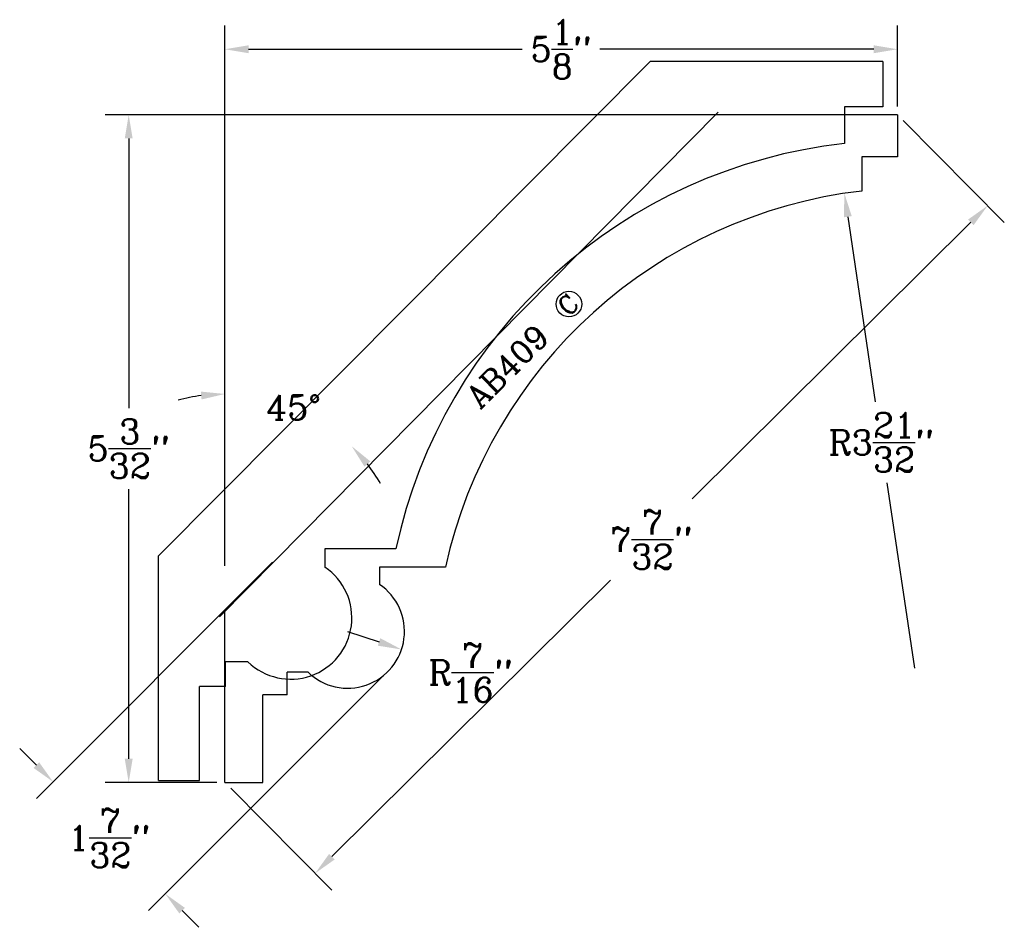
# Model space of a CAD drawing. Extents: x -1.06 to 6.44, y -1.12 to 5.79.
import ezdxf
from ezdxf.enums import TextEntityAlignment as Align

# ---------------------------------------------------------------- set-up
doc = ezdxf.new("R2010")
doc.units = 0
doc.header["$MEASUREMENT"] = 0
doc.layers.get('0').update_dxf_attribs({"linetype": 'CONTINUOUS'})
doc.layers.get('DEFPOINTS').update_dxf_attribs({"linetype": 'CONTINUOUS'})
for name, color, linetype in [('DIMEN', 1, 'CONTINUOUS'), ('DIMPROF', 6, 'CONTINUOUS'), ('PROF', 7, 'CONTINUOUS'), ('TEXT', 3, 'CONTINUOUS')]:
    doc.layers.add(name, color=color, linetype=linetype)
doc.styles.add('ROMANC', font='ROMANC', dxfattribs={"height": 0.1875})
doc.dimstyles.get("Standard").update_dxf_attribs({"dimtxt": 0.18, "dimasz": 0.18, "dimexe": 0.18, "dimexo": 0.0625, "dimgap": 0.09, "dimtad": 0, "dimtih": 1, "dimtoh": 1, "dimdec": 4, "dimzin": 0, "dimtxsty": 'STANDARD', "dimcen": 0.09, "dimazin": 3, "dimtfac": 1, "dimtdec": 4, "dimtofl": 0, "dimtmove": 0, "dimatfit": 3, "dimtolj": 1, "dimtzin": 0})

# ---------------------------------------------------------------- blocks, each defined once
blk = doc.blocks.new('*D17')
at = {"color": 0, "linetype": 'BYBLOCK'}
for p, q in [((5.5603, 5.0683), (-0.4061, 5.0683)), ((-0.2261, 4.8883), (-0.2261, 2.8361)), ((-0.2261, 0.1663), (-0.2261, 2.2186)), ((0.4434, -0.0137), (-0.4061, -0.0137))]:
    blk.add_line(p, q, dxfattribs=at)
for points in [[(-0.2561, 4.8883), (-0.1961, 4.8883), (-0.2261, 5.0683)], [(-0.2561, 0.1663), (-0.1961, 0.1663), (-0.2261, -0.0137)]]:
    blk.add_solid(points, dxfattribs=at)
at = {"layer": 'DEFPOINTS', "color": 0, "linetype": 'BYBLOCK'}
for p in [(5.6228, 5.0683), (-0.2261, -0.0137), (0.5059, -0.0137)]:
    blk.add_point(p, dxfattribs=at)
at = {"color": 0, "linetype": 'BYBLOCK', "insert": (-0.2261, 2.5273), "char_height": 0.1875, "attachment_point": 5, "style": 'ROMANC'}
blk.add_mtext('\\A1;5{\\H1.000000x;\\S3/32;}"', dxfattribs=at)
blk = doc.blocks.new('*D16')
at = {"color": 0, "linetype": 'BYBLOCK'}
for p, q in [((0.5059, 1.7598), (0.5059, 5.7474)), ((5.6228, 5.1308), (5.6228, 5.7474)), ((0.6859, 5.5674), (2.769, 5.5674)), ((5.4428, 5.5674), (3.3597, 5.5674))]:
    blk.add_line(p, q, dxfattribs=at)
for points in [[(0.6859, 5.5974), (0.6859, 5.5374), (0.5059, 5.5674)], [(5.4428, 5.5974), (5.4428, 5.5374), (5.6228, 5.5674)]]:
    blk.add_solid(points, dxfattribs=at)
at = {"layer": 'DEFPOINTS', "color": 0, "linetype": 'BYBLOCK'}
for p in [(5.6228, 5.5674), (5.6228, 5.0683), (0.5059, 1.6973)]:
    blk.add_point(p, dxfattribs=at)
at = {"color": 0, "linetype": 'BYBLOCK', "insert": (3.0644, 5.5674), "char_height": 0.1875, "attachment_point": 5, "style": 'ROMANC'}
blk.add_mtext('\\A1;5{\\H1.000000x;\\S1/8;}"', dxfattribs=at)
blk = doc.blocks.new('*D15')
at = {"color": 0, "linetype": 'BYBLOCK'}
for p, q in [((5.6669, 5.0239), (6.4365, 4.249)), ((6.1819, 4.2499), (4.0621, 2.1445)), ((1.3204, -0.5784), (3.4403, 1.527)), ((0.5499, -0.058), (1.3196, -0.8329))]:
    blk.add_line(p, q, dxfattribs=at)
for points in [[(6.1608, 4.2711), (6.2031, 4.2286), (6.3096, 4.3767)], [(1.2993, -0.5571), (1.3416, -0.5997), (1.1927, -0.7052)]]:
    blk.add_solid(points, dxfattribs=at)
at = {"layer": 'DEFPOINTS', "color": 0, "linetype": 'BYBLOCK'}
for p in [(5.6228, 5.0683), (0.5059, -0.0137), (1.1927, -0.7052)]:
    blk.add_point(p, dxfattribs=at)
at = {"color": 0, "linetype": 'BYBLOCK', "insert": (3.7512, 1.8357), "char_height": 0.1875, "attachment_point": 5, "style": 'ROMANC'}
blk.add_mtext('\\A1;7{\\H1.000000x;\\S7/32;}"', dxfattribs=at)
blk = doc.blocks.new('*D20')
at = {"color": 0, "linetype": 'BYBLOCK'}
blk.add_line((1.4397, 1.1359), (1.679, 1.0557), dxfattribs=at)
blk.add_solid([(1.6886, 1.0842), (1.6695, 1.0273), (1.8497, 0.9985)], dxfattribs=at)
at = {"layer": 'DEFPOINTS', "color": 0, "linetype": 'BYBLOCK'}
for p in [(1.4397, 1.1359), (1.8497, 0.9985)]:
    blk.add_point(p, dxfattribs=at)
at = {"color": 0, "linetype": 'BYBLOCK', "insert": (2.3754, 0.8224), "char_height": 0.1875, "attachment_point": 5, "style": 'ROMANC'}
blk.add_mtext('\\A1;R{\\H1.000000x;\\S7/16;}"', dxfattribs=at)
blk = doc.blocks.new('*D14')
at = {"color": 0, "linetype": 'BYBLOCK'}
for p, q in [((5.2459, 4.2928), (5.4547, 2.8837)), ((5.7551, 0.8571), (5.5463, 2.2662))]:
    blk.add_line(p, q, dxfattribs=at)
blk.add_solid([(5.2756, 4.2972), (5.2162, 4.2884), (5.2195, 4.4709)], dxfattribs=at)
at = {"layer": 'DEFPOINTS', "color": 0, "linetype": 'BYBLOCK'}
for p in [(5.2195, 4.4709), (5.7551, 0.8571)]:
    blk.add_point(p, dxfattribs=at)
at = {"color": 0, "linetype": 'BYBLOCK', "insert": (5.5005, 2.5749), "char_height": 0.1875, "attachment_point": 5, "style": 'ROMANC'}
blk.add_mtext('\\A1;R3{\\H1.000000x;\\S21/32;}"', dxfattribs=at)
blk = doc.blocks.new('*D18')
at = {"color": 0, "linetype": 'BYBLOCK'}
blk.add_line((0.5059, 1.6364), (0.5059, 3.1234), dxfattribs=at)
for start, end in [(97.53612, 105.07224), (30.10981, 37.64593)]:
    blk.add_arc((0.5059, 1.5739), 1.3695, start, end, dxfattribs=at)
for points in [[(0.3243, 2.9615), (0.3283, 2.9016), (0.5059, 2.9434)], [(1.5678, 2.3905), (1.6128, 2.4302), (1.4712, 2.5453)]]:
    blk.add_solid(points, dxfattribs=at)
at = {"layer": 'DEFPOINTS', "color": 0, "linetype": 'BYBLOCK'}
for p in [(3.9599, 5.0499), (1.1881, 2.7613), (0.5059, 1.5739), (0.5059, 1.5739), (0.5059, -0.0137)]:
    blk.add_point(p, dxfattribs=at)
at = {"color": 0, "linetype": 'BYBLOCK', "insert": (1.028, 2.84), "char_height": 0.1875, "attachment_point": 5, "style": 'ROMANC'}
blk.add_mtext('\\A1;45°', dxfattribs=at)
blk = doc.blocks.new('CIRCLEC')
at = {"layer": 'TEXT', "linetype": 'CONTINUOUS'}
blk.add_circle((0.1278, 0.0053), 0.1295, dxfattribs=at)
at = {"layer": 'TEXT', "linetype": 'CONTINUOUS', "style": 'ROMANC'}
blk.add_text('C', height=0.1875, dxfattribs=at).set_placement((0.1167, -0.0878), align=Align.CENTER)
blk = doc.blocks.new('CC')
at = {"layer": 'TEXT', "linetype": 'CONTINUOUS', "xscale": 0.81, "yscale": 0.81, "zscale": 0.81}
blk.add_blockref('CIRCLEC', (0, -0.0078), dxfattribs=at)
blk = doc.blocks.new('*D21')
at = {"color": 0, "linetype": 'BYBLOCK'}
for p, q in [((0.8686, 1.662), (-0.928, -0.1369)), ((1.722, 0.8096), (-0.0745, -0.9893)), ((-0.9282, 0.1177), (-1.0556, 0.2449)), ((0.18, -0.9891), (0.3074, -1.1163))]:
    blk.add_line(p, q, dxfattribs=at)
for points in [[(-0.907, 0.1389), (-0.9494, 0.0964), (-0.8008, -0.0095)], [(0.2012, -0.9679), (0.1588, -1.0104), (0.0526, -0.8619)]]:
    blk.add_solid(points, dxfattribs=at)
at = {"layer": 'DEFPOINTS', "color": 0, "linetype": 'BYBLOCK'}
for p in [(0.9127, 1.7062), (1.7662, 0.8538), (-0.8008, -0.0095)]:
    blk.add_point(p, dxfattribs=at)
at = {"color": 0, "linetype": 'BYBLOCK', "insert": (-0.3741, -0.4357), "char_height": 0.1875, "attachment_point": 5, "style": 'ROMANC'}
blk.add_mtext('\\A1;1{\\H1.000000x;\\S7/32;}"', dxfattribs=at)

msp = doc.modelspace()

# ---------------------------------------------------------------- linework, layer by layer
at = {"layer": 'DIMPROF', "linetype": 'CONTINUOUS'}
for p, q in [((0, 1.710385), (3.740964, 5.475198)), ((5.512917, 5.475198), (5.512917, 5.130114)), ((5.512917, 5.130114), (5.220799, 5.130114)), ((5.220799, 5.130114), (5.220799, 4.850035)), ((1.80742, 1.765546), (1.266779, 1.765546)), ((1.266779, 1.765546), (1.266779, 1.624607)), ((0, 0), (0, 1.710385)), ((0.68134, 0.904441), (0.511011, 0.904441)), ((0.511011, 0.717451), (0.312067, 0.717454))]:
    msp.add_line(p, q, dxfattribs=at)
at = {"layer": 'DIMPROF'}
for p, q in [((5.512917, 5.475198), (3.740964, 5.475198)), ((0.511011, 0.717451), (0.511011, 0.904441)), ((0.312067, 0), (0.312067, 0.717454)), ((0, 0), (0.312067, 0))]:
    msp.add_line(p, q, dxfattribs=at)
for centre, radius, start, end in [((5.655449, 0.938125), 3.935982, 96.3400933, 167.8647803), ((1.006063, 1.238508), 0.465881, 225.8126111, 55.9705126)]:
    msp.add_arc(centre, radius, start, end, dxfattribs=at)
at = {"layer": 'PROF'}
for p, q in [((4.258948, 5.088754), (0.465653, 1.246183)), ((5.622821, 5.068258), (4.238716, 5.068258)), ((0.980207, 0.652264), (0.980207, 0.825822)), ((0.795552, -0.013652), (0.795552, 0.652266)), ((0.505902, -0.013652), (0.795552, -0.013652))]:
    msp.add_line(p, q, dxfattribs=at)
at = {"layer": 'PROF', "linetype": 'CONTINUOUS'}
for p, q in [((5.622821, 5.068258), (5.622821, 4.747962)), ((5.622821, 4.747962), (5.351687, 4.747962)), ((5.351687, 4.747962), (5.351687, 4.488001)), ((2.183493, 1.625073), (1.681687, 1.625073)), ((1.681687, 1.625073), (1.681687, 1.494258)), ((0.505902, -0.013652), (0.505902, 1.286955)), ((1.138301, 0.825822), (0.980207, 0.825822)), ((0.980207, 0.652264), (0.795552, 0.652266))]:
    msp.add_line(p, q, dxfattribs=at)
at = {"layer": 'PROF'}
for centre, radius, start, end in [((5.776371, 0.833565), 3.67903, 96.6286475, 167.5762262), ((1.439833, 1.135783), 0.432432, 225.7896668, 55.9934569)]:
    msp.add_arc(centre, radius, start, end, dxfattribs=at)

# ---------------------------------------------------------------- block references
at = {"layer": 'DIMEN', "xscale": 0.9281691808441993, "yscale": 0.9281691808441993, "zscale": 0.9281691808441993, "rotation": 44.99432634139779}
msp.add_blockref('CC', (3.053321, 3.562039), dxfattribs=at)

# ---------------------------------------------------------------- texts
at = {"layer": 'TEXT', "style": 'ROMANC'}
msp.add_text('AB409', height=0.1740317, rotation=44.9806724, dxfattribs=at).set_placement((2.446582, 2.823282))

# ---------------------------------------------------------------- dimensions: what is measured, and where the dimension line sits
at = {"layer": 'DIMEN'}
dim = msp.add_linear_dim(base=(5.622821, 5.567423), p1=(0.505902, 1.697326), p2=(5.622821, 5.068258), dimstyle='STANDARD', override={"dimtxt": 0.1875, "dimdec": 5, "dimtxsty": 'ROMANC', "dimtdec": 5}, dxfattribs=at)
dim.commit()
dim.dimension.update_dxf_attribs({"geometry": '*D16', "text_midpoint": (3.064361, 5.567423)})
dim = msp.add_linear_dim(base=(-0.226113, -0.013652), p1=(5.622821, 5.068258), p2=(0.505902, -0.013652), angle=90, dimstyle='STANDARD', override={"dimtxt": 0.1875, "dimdec": 5, "dimtxsty": 'ROMANC', "dimtdec": 5}, dxfattribs=at)
dim.commit()
dim.dimension.update_dxf_attribs({"geometry": '*D17', "text_midpoint": (-0.226113, 2.527303)})
dim = msp.add_angular_dim_2l(base=(1.188135, 2.76134), line1=((0.505902, 1.573875), (3.959896, 5.049889)), line2=((0.505902, -0.013652), (0.505902, 1.573875)), dimstyle='STANDARD', override={"dimtxt": 0.1875, "dimdec": 0, "dimtxsty": 'ROMANC', "dimtdec": 0}, dxfattribs=at)
dim.commit()
dim.dimension.update_dxf_attribs({"geometry": '*D18', "text_midpoint": (1.027974, 2.839954)})
for p1, p2, distance, picture, middle in [((5.622821, 5.068258), (0.505902, -0.013652), 0.974672, '*D15', (3.751189, 1.835744)), ((1.766211, 0.853808), (0.91272, 1.706209), 2.424893, '*D21', (-0.374097, -0.435745))]:
    dim = msp.add_aligned_dim(p1=p1, p2=p2, distance=distance, dimstyle='STANDARD', override={"dimtxt": 0.1875, "dimdec": 5, "dimtxsty": 'ROMANC', "dimtdec": 5}, dxfattribs=at)
    dim.commit()
    dim.dimension.update_dxf_attribs({"geometry": picture, "text_midpoint": middle})
for center, mpoint, picture, middle in [((5.755115, 0.857087), (5.219485, 4.470865), '*D14', (5.500496, 2.574948)), ((1.439698, 1.135893), (1.849714, 0.998521), '*D20', (2.375388, 0.8224))]:
    dim = msp.add_radius_dim(center=center, mpoint=mpoint, dimstyle='STANDARD', override={"dimtxt": 0.1875, "dimdec": 5, "dimtxsty": 'ROMANC', "dimtdec": 5}, dxfattribs=at)
    dim.commit()
    dim.dimension.update_dxf_attribs({"geometry": picture, "text_midpoint": middle})

doc.saveas('drawing.dxf')
